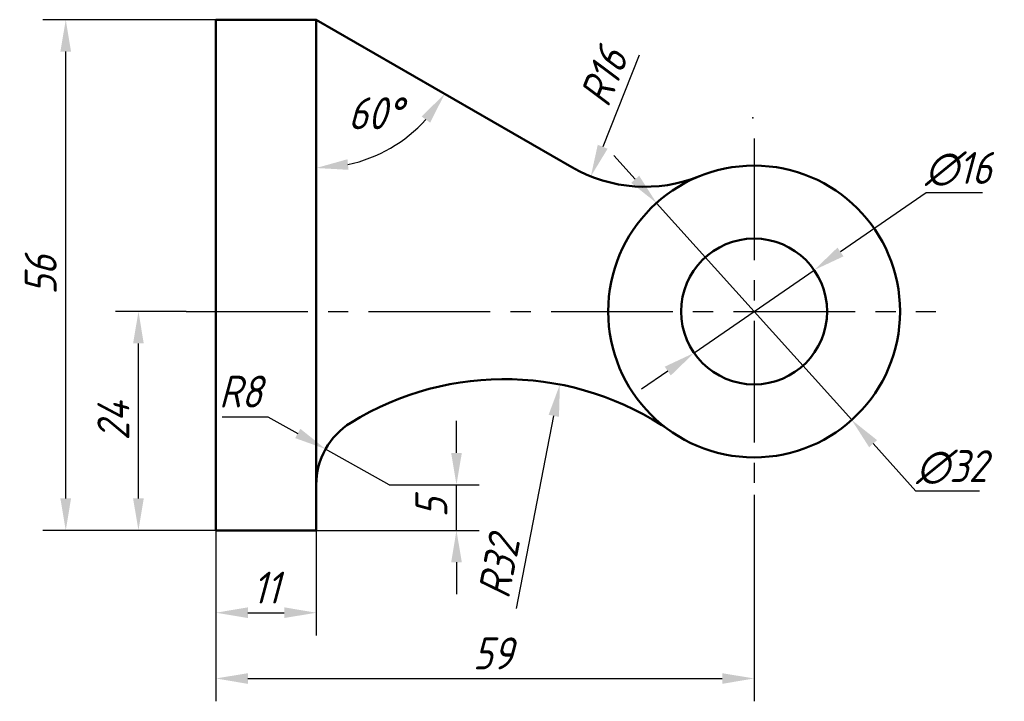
# Model space of a CAD drawing. Header units: millimetres. Extents: x 150 to 258, y 142 to 216.
import ezdxf

# ---------------------------------------------------------------- set-up
doc = ezdxf.new("R2010")
doc.units = ezdxf.units.MM
doc.header["$LTSCALE"] = 0.7
doc.linetypes.add('CENTER2', pattern=[28.575, 19.05, -3.175, 3.175, -3.175])
doc.layers.add('尺寸层', color=221, linetype='Continuous')
doc.layers.add('点画线层', color=7, linetype='CENTER2')
doc.layers.add('粗实线层', color=7, linetype='Continuous', lineweight=50)
doc.styles.add('工程字体（斜）', font='gbeitc.shx', dxfattribs={"bigfont": 'gbcbig.shx'})
doc.styles.add('工程斜体', font='gbeitc.shx', dxfattribs={"bigfont": 'gbcbig.shx'})
doc.dimstyles.new('gb35', dxfattribs={"dimtxt": 3.5, "dimasz": 3.5, "dimexe": 2.5, "dimexo": 0, "dimgap": 1, "dimtad": 1, "dimdsep": 46, "dimtxsty": '工程字体（斜）', "dimcen": 0, "dimadec": 0, "dimazin": 0, "dimtfac": 1, "dimtmove": 0, "dimatfit": 3, "dimfxl": 0, "dimarcsym": 0})
doc.dimstyles.new('直径加引线', dxfattribs={"dimtxt": 3.5, "dimasz": 3.5, "dimexe": 2.5, "dimexo": 0, "dimgap": 1, "dimtad": 1, "dimtoh": 1, "dimdsep": 46, "dimtxsty": '工程字体（斜）', "dimcen": 0, "dimadec": 0, "dimazin": 0, "dimtfac": 1, "dimtmove": 1, "dimatfit": 3, "dimfxl": 0, "dimarcsym": 0})
doc.dimstyles.new('角度尺寸', dxfattribs={"dimscale": 1.4, "dimtxt": 2.5, "dimasz": 2.5, "dimexe": 1.25, "dimexo": 0.625, "dimtad": 2, "dimtih": 1, "dimtoh": 1, "dimdec": 0, "dimtxsty": '工程斜体', "dimcen": 2.5, "dimadec": 0, "dimazin": 0, "dimtfac": 1, "dimtdec": 0, "dimtmove": 1, "dimatfit": 3, "dimfxl": 0, "dimarcsym": 0})

# ---------------------------------------------------------------- blocks, each defined once
blk = doc.blocks.new('*D9')
at = {"layer": 'Defpoints', "color": 0}
for p in [(162.6, 184.44), (167.83, 184.44), (171.09, 160.44)]:
    blk.add_point(p, dxfattribs=at)
at = {"layer": '尺寸层', "color": 0, "lineweight": -2}
for p, q in [((167.83, 184.44), (160.1, 184.44)), ((162.6, 163.94), (162.6, 180.94)), ((171.09, 160.44), (160.1, 160.44))]:
    blk.add_line(p, q, dxfattribs=at)
at = {"layer": '尺寸层', "color": 0}
for points in [[(162.01, 180.94), (163.18, 180.94), (162.6, 184.44)], [(162.01, 163.94), (163.18, 163.94), (162.6, 160.44)]]:
    blk.add_solid(points, dxfattribs=at)
at = {"layer": '尺寸层', "color": 0, "insert": (159.85, 172.44), "char_height": 3.5, "attachment_point": 5, "rotation": 90, "style": '工程字体（斜）'}
blk.add_mtext('24', dxfattribs=at)
blk = doc.blocks.new('*D10')
at = {"layer": 'Defpoints', "color": 0}
for p in [(154.63, 216.44), (171.09, 216.44), (160.1, 160.44)]:
    blk.add_point(p, dxfattribs=at)
at = {"layer": '尺寸层', "color": 0, "lineweight": -2}
for p, q in [((171.09, 216.44), (152.13, 216.44)), ((154.63, 163.94), (154.63, 212.94)), ((160.1, 160.44), (152.13, 160.44))]:
    blk.add_line(p, q, dxfattribs=at)
at = {"layer": '尺寸层', "color": 0}
for points in [[(154.04, 212.94), (155.21, 212.94), (154.63, 216.44)], [(154.04, 163.94), (155.21, 163.94), (154.63, 160.44)]]:
    blk.add_solid(points, dxfattribs=at)
at = {"layer": '尺寸层', "color": 0, "insert": (151.88, 188.44), "char_height": 3.5, "attachment_point": 5, "rotation": 90, "style": '工程字体（斜）'}
blk.add_mtext('56', dxfattribs=at)
blk = doc.blocks.new('*D11')
at = {"layer": 'Defpoints', "color": 0}
for p in [(171.09, 160.44), (182.09, 160.44), (182.09, 151.41)]:
    blk.add_point(p, dxfattribs=at)
at = {"layer": '尺寸层', "color": 0, "lineweight": -2}
for p, q in [((171.09, 160.44), (171.09, 148.91)), ((182.09, 160.44), (182.09, 148.91)), ((174.59, 151.41), (178.59, 151.41))]:
    blk.add_line(p, q, dxfattribs=at)
at = {"layer": '尺寸层', "color": 0}
for points in [[(174.59, 152), (174.59, 150.83), (171.09, 151.41)], [(178.59, 152), (178.59, 150.83), (182.09, 151.41)]]:
    blk.add_solid(points, dxfattribs=at)
at = {"layer": '尺寸层', "color": 0, "insert": (176.59, 154.16), "char_height": 3.5, "attachment_point": 5, "style": '工程字体（斜）'}
blk.add_mtext('11', dxfattribs=at)
blk = doc.blocks.new('*D12')
at = {"layer": 'Defpoints', "color": 0}
for p in [(230.09, 164.35), (171.09, 148.91), (230.09, 144.2)]:
    blk.add_point(p, dxfattribs=at)
at = {"layer": '尺寸层', "color": 0, "lineweight": -2}
for p, q in [((230.09, 164.35), (230.09, 141.7)), ((171.09, 148.91), (171.09, 141.7)), ((174.59, 144.2), (226.59, 144.2))]:
    blk.add_line(p, q, dxfattribs=at)
at = {"layer": '尺寸层', "color": 0}
for points in [[(174.59, 144.78), (174.59, 143.61), (171.09, 144.2)], [(226.59, 144.78), (226.59, 143.61), (230.09, 144.2)]]:
    blk.add_solid(points, dxfattribs=at)
at = {"layer": '尺寸层', "color": 0, "insert": (201.45, 146.95), "char_height": 3.5, "attachment_point": 5, "style": '工程字体（斜）'}
blk.add_mtext('59', dxfattribs=at)
blk = doc.blocks.new('*D13')
at = {"layer": 'Defpoints', "color": 0}
for p in [(190.09, 165.44), (197.46, 165.44), (182.09, 160.44)]:
    blk.add_point(p, dxfattribs=at)
at = {"layer": '尺寸层', "color": 0, "lineweight": -2}
for p, q in [((197.46, 168.94), (197.46, 172.44)), ((190.09, 165.44), (199.96, 165.44)), ((197.46, 160.44), (197.46, 165.44)), ((182.09, 160.44), (199.96, 160.44)), ((197.46, 156.94), (197.46, 153.44))]:
    blk.add_line(p, q, dxfattribs=at)
at = {"layer": '尺寸层', "color": 0}
for points in [[(196.88, 168.94), (198.05, 168.94), (197.46, 165.44)], [(196.88, 156.94), (198.05, 156.94), (197.46, 160.44)]]:
    blk.add_solid(points, dxfattribs=at)
at = {"layer": '尺寸层', "color": 0, "insert": (194.71, 162.94), "char_height": 3.5, "attachment_point": 5, "rotation": 90, "style": '工程字体（斜）'}
blk.add_mtext('5', dxfattribs=at)
blk = doc.blocks.new('*D15')
at = {"layer": 'Defpoints', "color": 0}
for p in [(183.11, 169.36), (190.09, 165.44)]:
    blk.add_point(p, dxfattribs=at)
at = {"layer": '尺寸层', "color": 0, "lineweight": -2}
for p, q in [((171.77, 172.91), (176.78, 172.91)), ((176.78, 172.91), (180.06, 171.07)), ((190.09, 165.44), (183.11, 169.36))]:
    blk.add_line(p, q, dxfattribs=at)
at = {"layer": '尺寸层', "color": 0}
blk.add_solid([(180.35, 171.58), (179.78, 170.56), (183.11, 169.36)], dxfattribs=at)
at = {"layer": '尺寸层', "color": 0, "insert": (173.78, 175.66), "char_height": 3.5, "attachment_point": 5, "style": '工程字体（斜）'}
blk.add_mtext('R8', dxfattribs=at)
blk = doc.blocks.new('*D16')
at = {"layer": 'Defpoints', "color": 0}
for p in [(208.8, 176.44), (202.7, 145.03)]:
    blk.add_point(p, dxfattribs=at)
at = {"layer": '尺寸层', "color": 0, "lineweight": -2}
blk.add_line((204.04, 151.89), (208.13, 173), dxfattribs=at)
at = {"layer": '尺寸层', "color": 0}
blk.add_solid([(207.56, 173.11), (208.7, 172.89), (208.8, 176.44)], dxfattribs=at)
at = {"layer": '尺寸层', "color": 0, "insert": (202.11, 156.4), "char_height": 3.5, "attachment_point": 5, "rotation": 79.0232, "style": '工程字体（斜）'}
blk.add_mtext('R32', dxfattribs=at)
blk = doc.blocks.new('*D17')
at = {"layer": 'Defpoints', "color": 0}
for p in [(218.12, 214.12), (212.19, 199.26)]:
    blk.add_point(p, dxfattribs=at)
at = {"layer": '尺寸层', "color": 0, "lineweight": -2}
blk.add_line((217.5, 212.56), (213.49, 202.51), dxfattribs=at)
at = {"layer": '尺寸层', "color": 0}
blk.add_solid([(212.95, 202.73), (214.03, 202.29), (212.19, 199.26)], dxfattribs=at)
at = {"layer": '尺寸层', "color": 0, "insert": (213.59, 210.18), "char_height": 3.5, "attachment_point": 5, "rotation": 68.2596, "style": '工程字体（斜）'}
blk.add_mtext('R16', dxfattribs=at)
blk = doc.blocks.new('*D18')
at = {"layer": 'Defpoints', "color": 0}
for p in [(182.09, 216.44), (182.09, 216.44), (187.65, 201.17), (210.12, 200.26), (182.09, 160.44)]:
    blk.add_point(p, dxfattribs=at)
at = {"layer": '尺寸层', "color": 0, "lineweight": -2}
blk.add_arc((182.09, 216.44), 16.26, 282.3572, 317.6428, dxfattribs=at)
at = {"layer": '尺寸层', "color": 0}
for points in [[(193.64, 205.83), (194.58, 205.15), (196.17, 208.31)], [(185.63, 199.98), (185.51, 201.14), (182.09, 200.18)]]:
    blk.add_solid(points, dxfattribs=at)
at = {"layer": '尺寸层', "color": 0, "insert": (188.54, 206.18), "char_height": 3.5, "attachment_point": 5, "style": '工程斜体'}
blk.add_mtext('60°', dxfattribs=at)
blk = doc.blocks.new('*D19')
at = {"layer": 'Defpoints', "color": 0}
for p in [(236.68, 188.99), (223.51, 179.9)]:
    blk.add_point(p, dxfattribs=at)
at = {"layer": '尺寸层', "color": 0, "lineweight": -2}
for p, q in [((248.94, 197.45), (239.56, 190.97)), ((255.14, 197.45), (248.94, 197.45)), ((223.51, 179.9), (236.68, 188.99)), ((220.63, 177.91), (217.74, 175.93))]:
    blk.add_line(p, q, dxfattribs=at)
at = {"layer": '尺寸层', "color": 0}
for points in [[(239.23, 191.45), (239.89, 190.49), (236.68, 188.99)], [(220.29, 178.39), (220.96, 177.43), (223.51, 179.9)]]:
    blk.add_solid(points, dxfattribs=at)
at = {"layer": '尺寸层', "color": 0, "insert": (252.48, 200.07), "char_height": 3.5, "attachment_point": 5, "style": '工程斜体'}
blk.add_mtext('∅16', dxfattribs=at)
blk = doc.blocks.new('*D20')
at = {"layer": 'Defpoints', "color": 0}
for p in [(219.39, 196.34), (240.79, 172.55)]:
    blk.add_point(p, dxfattribs=at)
at = {"layer": '尺寸层', "color": 0, "lineweight": -2}
for p, q in [((217.05, 198.94), (214.71, 201.55)), ((219.39, 196.34), (240.79, 172.55)), ((247.81, 164.74), (243.13, 169.95)), ((254.81, 164.74), (247.81, 164.74))]:
    blk.add_line(p, q, dxfattribs=at)
at = {"layer": '尺寸层', "color": 0}
for points in [[(217.49, 199.33), (216.62, 198.55), (219.39, 196.34)], [(243.57, 170.34), (242.7, 169.56), (240.79, 172.55)]]:
    blk.add_solid(points, dxfattribs=at)
at = {"layer": '尺寸层', "color": 0, "insert": (251.75, 167.37), "char_height": 3.5, "attachment_point": 5, "style": '工程斜体'}
blk.add_mtext('∅32', dxfattribs=at)

msp = doc.modelspace()

# ---------------------------------------------------------------- linework, layer by layer
msp.add_point((229.947, 205.696))
at = {"layer": '点画线层'}
for p, q in [((230.092, 203.422), (230.092, 164.352)), ((167.826, 184.444), (250.017, 184.444))]:
    msp.add_line(p, q, dxfattribs=at)
at = {"layer": '粗实线层'}
for p, q in [((171.092, 216.444), (171.092, 160.444)), ((171.092, 216.444), (182.092, 216.444)), ((182.092, 216.444), (182.092, 160.444)), ((182.092, 216.444), (210.118, 200.263)), ((171.092, 160.444), (182.092, 160.444))]:
    msp.add_line(p, q, dxfattribs=at)
for radius in [16, 8]:
    msp.add_circle((230.092, 184.444), radius, dxfattribs=at)
for centre, radius, start, end in [((218.118, 214.12), 16, 240, 291.97353), ((202.704, 145.025), 32, 55.20858, 121.70093), ((190.092, 165.444), 8, 121.70093, 180)]:
    msp.add_arc(centre, radius, start, end, dxfattribs=at)

# ---------------------------------------------------------------- dimensions: what is measured, and where the dimension line sits
at = {"layer": '尺寸层', "color": 7}
for base, p1, p2, picture, middle in [((154.626, 216.444), (160.096, 160.444), (171.092, 216.444), '*D10', (151.876, 188.444)), ((162.596, 184.444), (171.092, 160.444), (167.826, 184.444), '*D9', (159.846, 172.444)), ((197.465, 165.444), (182.092, 160.444), (190.092, 165.444), '*D13', (194.715, 162.944))]:
    dim = msp.add_linear_dim(base=base, p1=p1, p2=p2, angle=90, dimstyle='gb35', dxfattribs=at)
    dim.commit()
    dim.dimension.update_dxf_attribs({"geometry": picture, "text_midpoint": middle})
dim = msp.add_angular_dim_2l(base=(187.653, 201.165), line1=((182.092, 216.444), (210.118, 200.263)), line2=((182.092, 216.444), (182.092, 160.444)), dimstyle='角度尺寸', dxfattribs=at)
dim.commit()
dim.dimension.update_dxf_attribs({"geometry": '*D18', "text_midpoint": (190.74, 202.675), "dimtype": 162})
for center, mpoint, picture, middle in [((218.118, 214.12), (212.192, 199.258), '*D17', (216.141, 209.161)), ((190.092, 165.444), (183.115, 169.358), '*D15', (176.781, 172.911)), ((202.704, 145.025), (208.797, 176.44), '*D16', (204.809, 155.879))]:
    dim = msp.add_radius_dim(center=center, mpoint=mpoint, dimstyle='直径加引线', dxfattribs=at)
    dim.commit()
    dim.dimension.update_dxf_attribs({"geometry": picture, "text_midpoint": middle, "dimtype": 164})
dim = msp.add_diameter_dim_2p(p1=(223.507, 179.902), p2=(236.677, 188.987), dimstyle='角度尺寸', dxfattribs=at)
dim.commit()
dim.dimension.update_dxf_attribs({"geometry": '*D19', "text_midpoint": (248.945, 197.45), "dimtype": 163})
dim = msp.add_diameter_dim_2p(p1=(219.393, 196.341), p2=(240.791, 172.548), dimstyle='角度尺寸', dxfattribs=at)
dim.commit()
dim.dimension.update_dxf_attribs({"geometry": '*D20', "text_midpoint": (251.75, 167.366)})
dim = msp.add_linear_dim(base=(230.092, 144.195), p1=(171.092, 148.912), p2=(230.092, 164.352), dimstyle='gb35', dxfattribs=at)
dim.commit()
dim.dimension.update_dxf_attribs({"geometry": '*D12', "text_midpoint": (201.45, 144.195), "dimtype": 160})
dim = msp.add_linear_dim(base=(182.092, 151.412), p1=(171.092, 160.444), p2=(182.092, 160.444), dimstyle='gb35', dxfattribs=at)
dim.commit()
dim.dimension.update_dxf_attribs({"geometry": '*D11', "text_midpoint": (176.592, 154.162)})

doc.saveas('drawing.dxf')
